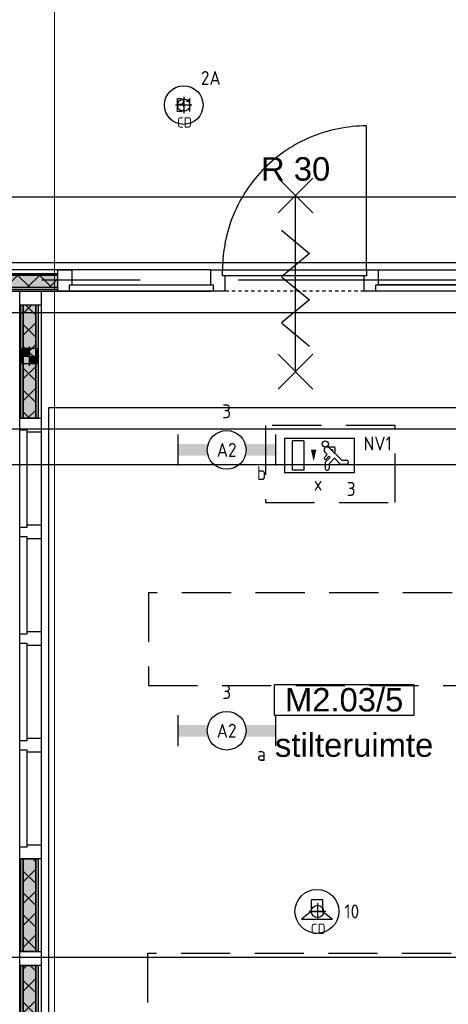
# Model space of a CAD drawing. Header units: millimetres. Extents: x -38032 to 104346, y -31182 to 78566.
# Tile 77 of 213: x 35385 to 38155, y 18602 to 24971. Entities that reach past the tile are written whole.
import ezdxf
from ezdxf.enums import TextEntityAlignment as Align

# ---------------------------------------------------------------- set-up
doc = ezdxf.new("R2010")
doc.units = ezdxf.units.MM
doc.header["$LTSCALE"] = 100
doc.set_wipeout_variables(frame=1)
doc.header["$PDMODE"] = 1
for name, pattern in [('HIDDEN2', [4.7625, 3.175, -1.5875]), ('PHANTOM', [63.5, 31.75, -6.35, 6.35, -6.35, 6.35, -6.35]), ('STYLE_01', [0.41664, 0.20828, -0.20836]), ('STYLE_11', [5, 3.888855, -0.416718, 0.277786, -0.416641])]:
    doc.linetypes.add(name, pattern=pattern)
for name, color, linetype in [('AB$1A---_ATTRIB035', 8, 'Continuous'), ('AL$1A---_ALGEMEEN', 8, 'Continuous'), ('AL------_MAATV', 200, 'Continuous'), ('AL------_MAATVOERING', 2, 'Continuous'), ('AL------_SPARING', 2, 'Continuous'), ('AM$1A---_ARCERING', 8, 'Continuous'), ('AT$1A---_TEKST100', 8, 'Continuous'), ('BOUWKUNDIG', 8, 'Continuous'), ('EB6421--_ATTRIB', 2, 'Continuous'), ('EL6311--', 3, 'Continuous'), ('el6311--nv', 7, 'Continuous'), ('EL6350--', 3, 'Continuous'), ('EL6421--', 3, 'Continuous'), ('Kastenscheiding', 4, 'PHANTOM'), ('LICHT_TEXT018', 1, 'Continuous'), ('versterkte strook', 7, 'Continuous')]:
    doc.layers.add(name, color=color, linetype=linetype)
doc.layers.add('stramien', color=1, linetype='Continuous', lineweight=9)
doc.styles.add('Arial', font='ARIAL.TTF')
doc.styles.add('BURO-018', font='iso.shx', dxfattribs={"height": 90})
doc.styles.get("Standard").update_dxf_attribs({"font": 'iso.shx'})
doc.dimstyles.new('STABICAD', dxfattribs={"dimscale": 100, "dimtxt": 1.8, "dimasz": 2, "dimexe": 0, "dimexo": 2.5, "dimgap": 1.5, "dimtad": 0, "dimdec": 0, "dimrnd": 10, "dimzin": 0, "dimdsep": 46, "dimtxsty": 'Standard', "dimblk1": 'OBLIQUE', "dimblk2": 'OBLIQUE', "dimsah": 1, "dimcen": -3, "dimadec": 0, "dimazin": 0, "dimtfac": 1, "dimtdec": 0, "dimtofl": 0, "dimtmove": 2, "dimatfit": 3, "dimfxl": 0, "dimtvp": 1.055556, "dimtolj": 1, "dimtzin": 0, "dimarcsym": 0})
pattern_1 = [(135, (0, 0), (70.7107, 70.7107), []), (45, (299.34, -299.34), (70.7107, -70.7107), [])]

# ---------------------------------------------------------------- blocks, each defined once
blk = doc.blocks.new('1115C2J')
at = {"color": 0, "linetype": 'Continuous'}
for p, q in [((-4.5, 5.5), (4.5, 5.5)), ((-4.5, 1), (-4.5, 5.5)), ((2, 5.15), (3.5, 5.15)), ((2, 1.35), (2, 5.15)), ((3.5, 5.15), (3.5, 1.35)), ((4.5, 1), (4.5, 5.5)), ((-2.68, 4.35), (-3.52, 4.35)), ((-2.88, 3.87), (-3.52, 3.87)), ((-1.27, 2.26), (-2.88, 3.87)), ((-1.94, 3.61), (-2.68, 4.35)), ((-1.24, 4.31), (-1.94, 3.61)), ((-1.37, 3.5), (-0.76, 4.11)), ((-1.24, 4.31), (-1.24, 4.91)), ((-0.76, 4.11), (-0.76, 4.91)), ((-1.94, 2.93), (-2.04, 2.83)), ((-2.04, 2.83), (-2.04, 2.34)), ((-1.71, 2.7), (-1.72, 2.7)), ((-1.72, 2.7), (-1.72, 2.46)), ((-1.23, 3.35), (-1.37, 3.5)), ((-0.87, 3.71), (-1.23, 3.35)), ((-0.65, 3.49), (-1.01, 3.13)), ((-0.71, 2.83), (-1.01, 3.13)), ((-0.99, 2.14), (-1.84, 2.14)), ((-1.47, 2.46), (-1.72, 2.46)), ((2, 1.35), (3.5, 1.35)), ((4.5, 1), (-4.5, 1))]:
    blk.add_line(p, q, dxfattribs=at)
blk.add_lwpolyline([(0.75, 4, 0, 0.7, 0), (0.75, 2.5, 0.7, 0.7, 0)], format="xyseb", dxfattribs=at)
blk.add_circle((-0.76, 1.75), 0.4, dxfattribs=at)
for centre, radius, start, end in [((-1, 4.91), 0.24, 0, 180), ((-3.52, 4.11), 0.24, 90, 270), ((-0.99, 2.54), 0.4, 225, 45), ((-0.76, 3.6), 0.16, 315, 135), ((-1.84, 2.34), 0.2, 180, 270)]:
    blk.add_arc(centre, radius, start, end, dxfattribs=at)
at = {"color": 0, "linetype": 'Continuous', "style": 'BURO-018'}
for tag, p in [('E_GKAST', (0, 15.17)), ('E_GROEP', (0, 12.17)), ('E_SGROEP', (4.5, 12.17)), ('E_ARMCODE', (0, 8))]:
    blk.add_attdef(tag, text='', height=1.8, dxfattribs=at).set_placement(p, align=Align.MIDDLE)
at = {"layer": 'EL6350--', "color": 1, "style": 'BURO-018'}
blk.add_text('x', height=1.8, dxfattribs=at).set_placement((-0.38, 6.53))
blk = doc.blocks.new('_Oblique')
at = {"color": 0, "linetype": 'ByBlock', "lineweight": -2}
blk.add_line((-0.5, -0.5), (0.5, 0.5), dxfattribs=at)
blk = doc.blocks.new('*D124')
at = {"layer": 'AL------_MAATVOERING', "color": 0, "lineweight": -2}
for p, q in [((47360, 23075), (34622.6, 23075)), ((34622.6, 22092.3), (34622.6, 23075)), ((47360, 22092.3), (34622.6, 22092.3))]:
    blk.add_line(p, q, dxfattribs=at)
at = {"layer": 'Defpoints', "color": 0}
for p in [(34622.6, 23075), (47610, 23075), (47610, 22092.3)]:
    blk.add_point(p, dxfattribs=at)
at = {"layer": 'AL------_MAATVOERING', "color": 0, "lineweight": -2, "xscale": 200, "yscale": 200, "zscale": 200}
for p, rotation in [((34622.6, 23075), 90), ((34622.6, 22092.3), 270)]:
    blk.add_blockref('_Oblique', p, dxfattribs=dict(at, rotation=rotation))
at = {"layer": 'AL------_MAATVOERING', "color": 0, "insert": (34432.6, 22583.7), "char_height": 180, "attachment_point": 5, "rotation": 90}
blk.add_mtext('\\A1;980', dxfattribs=at)
blk = doc.blocks.new('*D125')
at = {"layer": 'AL------_MAATVOERING', "color": 0, "lineweight": -2}
for p, q in [((47360, 23075), (34016.1, 23075)), ((34016.1, 18903.4), (34016.1, 23075)), ((47360, 18903.4), (34016.1, 18903.4))]:
    blk.add_line(p, q, dxfattribs=at)
at = {"layer": 'Defpoints', "color": 0}
for p in [(34016.1, 23075), (47610, 23075), (47610, 18903.4)]:
    blk.add_point(p, dxfattribs=at)
at = {"layer": 'AL------_MAATVOERING', "color": 0, "lineweight": -2, "xscale": 200, "yscale": 200, "zscale": 200}
for p, rotation in [((34016.1, 23075), 90), ((34016.1, 18903.4), 270)]:
    blk.add_blockref('_Oblique', p, dxfattribs=dict(at, rotation=rotation))
at = {"layer": 'AL------_MAATVOERING', "color": 0, "insert": (33826.1, 20989.2), "char_height": 180, "attachment_point": 5, "rotation": 90}
blk.add_mtext('\\A1;4170', dxfattribs=at)
blk = doc.blocks.new('1115B3A')
at = {"color": 0, "linetype": 'Continuous'}
blk.add_circle((0, 0), 2.5, dxfattribs=at)
at = {"color": 0, "linetype": 'Continuous', "style": 'BURO-018'}
for tag, p in [('E_GKAST', (0, 8)), ('E_GROEP', (0, 5)), ('E_SGROEP', (4.5, 5)), ('E_ARMCODE', (0, 0)), ('E_SLET', (4.5, -1))]:
    blk.add_attdef(tag, text='', height=1.8, dxfattribs=at).set_placement(p, align=Align.MIDDLE)
blk = doc.blocks.new('1115B6630')
at = {"color": 0}
for p, q in [((-6.3, 2), (-6.3, -2)), ((6.3, 2), (6.3, -2))]:
    blk.add_line(p, q, dxfattribs=at)
at = {"color": 0, "linetype": 'Continuous'}
blk.add_circle((0, 0), 2.5, dxfattribs=at)
at = {"color": 0}
for points in [[(-2.5, 0.75), (-6.3, 0.75), (-2.5, -0.75), (-6.3, -0.75)], [(2.5, 0.75), (6.3, 0.75), (2.5, -0.75), (6.3, -0.75)]]:
    blk.add_solid(points, dxfattribs=at)
at = {"color": 0, "linetype": 'Continuous', "style": 'BURO-018'}
for tag, p in [('E_GKAST', (0, 8)), ('E_GROEP', (0, 5)), ('E_SGROEP', (4.5, 5)), ('E_ARMCODE', (0, 0)), ('E_SLET', (4.5, -3))]:
    blk.add_attdef(tag, text='', height=1.8, dxfattribs=at).set_placement(p, align=Align.MIDDLE)
blk = doc.blocks.new('E00497')
at = {"color": 0}
for p, q in [((0, 0.75), (1, 2)), ((1, -2), (1, 2)), ((0, 0.75), (-1.5, 0.75)), ((0, -0.75), (0, 0.75)), ((-1.5, -0.75), (0, -0.75)), ((0, -0.75), (1, -2))]:
    blk.add_line(p, q, dxfattribs=at)
blk.add_line((-1.5, 0.75), (-1.5, -0.75))
blk.add_circle((0, 0), 2.84, dxfattribs=at)
at = {"color": 0, "linetype": 'Continuous', "style": 'BURO-018'}
blk.add_attdef('E_TEXT1', text='', height=1.8, dxfattribs=at).set_placement((0, 4.5), align=Align.MIDDLE)
at = {"color": 0, "linetype": 'Continuous', "style": 'BURO-018', "flags": 1}
blk.add_attdef('E_MATCODE', text='', height=1.8, dxfattribs=at).set_placement((0, 0), align=Align.MIDDLE)
blk = doc.blocks.new('Centraaldoos')
at = {"color": 1, "linetype": 'Continuous'}
for p, q in [((-2, 0), (2, 0)), ((0, -2), (0, 2))]:
    blk.add_line(p, q, dxfattribs=at)
at = {"color": 0, "linetype": 'Continuous'}
blk.add_circle((0, 0), 1.5, dxfattribs=at)
at = {"color": 0, "linetype": 'Continuous', "style": 'BURO-018'}
blk.add_attdef('AL_POSNR', text='', height=1.8, dxfattribs=at).set_placement((0, 3), align=Align.CENTER)
at = {"color": 0, "linetype": 'Continuous', "style": 'BURO-018', "flags": 1}
blk.add_attdef('AL_OMS', (0, 0), '', height=1.8, dxfattribs=at)
at = {"layer": 'AL------_MAATV', "style": 'BURO-018'}
blk.add_text('CD', height=2.531, rotation=180, dxfattribs=at).set_placement((1.61, 5.48))
blk = doc.blocks.new('Sparing 100x100')
at = {"color": 1, "linetype": 'Continuous'}
for p, q in [((-2.5, 0), (2.5, 0)), ((0, -2.5), (0, 2.5))]:
    blk.add_line(p, q, dxfattribs=at)
at = {"color": 0, "linetype": 'Continuous'}
for p, q in [((-2, 2), (2, 2)), ((-2, -2), (-2, 2)), ((2, 2), (2, -2)), ((2, -2), (-2, -2))]:
    blk.add_line(p, q, dxfattribs=at)
for points in [[(-2, 2), (0, 2), (-2, 0), (0, 0)], [(0, 0), (2, 0), (0, -2), (2, -2)]]:
    blk.add_solid(points, dxfattribs=at)
at = {"color": 0, "linetype": 'Continuous', "style": 'BURO-018'}
blk.add_attdef('AL_POSNR', text='', height=1.8, dxfattribs=at).set_placement((0, 3), align=Align.CENTER)
at = {"color": 0, "linetype": 'Continuous', "style": 'BURO-018', "flags": 1}
blk.add_attdef('AL_OMS', (0, 0), '', height=1.8, dxfattribs=at)
blk = doc.blocks.new('Group-66')
at = {"layer": 'AM$1A---_ARCERING', "linetype": 'Continuous', "lineweight": 0}
for points in [[(8, 4328.5), (23, 4328.5), (23, 3728.5), (8, 3728.5)], [(23, 4328.5), (104, 4328.5), (104, 3728.5), (23, 3728.5)], [(104, 4328.5), (119, 4328.5), (119, 3728.5), (104, 3728.5)]]:
    blk.add_hatch(color=256, dxfattribs=at).paths.add_polyline_path(points)
at = {"layer": 'AM$1A---_ARCERING', "linetype": 'Continuous', "lineweight": 5}
h = blk.add_hatch(dxfattribs=at)
h.set_pattern_fill('ISOLATIE', color=256, style=0, pattern_type=2)
h.set_pattern_definition(pattern_1)
h.paths.add_polyline_path([(23, 4328.5), (104, 4328.5), (104, 3728.5), (23, 3728.5)])
at = {"layer": 'AL$1A---_ALGEMEEN', "color": 0}
for points in [[(8, 4328.5), (23, 4328.5), (23, 3728.5), (8, 3728.5)], [(23, 4328.5), (104, 4328.5), (104, 3728.5), (23, 3728.5)], [(104, 4328.5), (119, 4328.5), (119, 3728.5), (104, 3728.5)]]:
    blk.add_lwpolyline(points, close=True, dxfattribs=at)
blk = doc.blocks.new('Group-67')
at = {"layer": 'AM$1A---_ARCERING', "linetype": 'Continuous', "lineweight": 0}
for points in [[(8, 5018.5), (23, 5018.5), (23, 4418.5), (8, 4418.5)], [(23, 5018.5), (104, 5018.5), (104, 4418.5), (23, 4418.5)], [(104, 5018.5), (119, 5018.5), (119, 4418.5), (104, 4418.5)]]:
    blk.add_hatch(color=256, dxfattribs=at).paths.add_polyline_path(points)
at = {"layer": 'AM$1A---_ARCERING', "linetype": 'Continuous', "lineweight": 5}
h = blk.add_hatch(dxfattribs=at)
h.set_pattern_fill('ISOLATIE', color=256, style=0, pattern_type=2)
h.set_pattern_definition(pattern_1)
h.paths.add_polyline_path([(23, 5018.5), (104, 5018.5), (104, 4418.5), (23, 4418.5)])
at = {"layer": 'AL$1A---_ALGEMEEN', "color": 0}
for points in [[(8, 5018.5), (23, 5018.5), (23, 4418.5), (8, 4418.5)], [(23, 5018.5), (104, 5018.5), (104, 4418.5), (23, 4418.5)], [(104, 5018.5), (119, 5018.5), (119, 4418.5), (104, 4418.5)]]:
    blk.add_lwpolyline(points, close=True, dxfattribs=at)
blk = doc.blocks.new('Group-68')
at = {"layer": 'AM$1A---_ARCERING', "linetype": 'Continuous', "lineweight": 0}
for points in [[(8, 8607), (23, 8607), (23, 7868.5), (8, 7868.5)], [(23, 8607), (104, 8607), (104, 7868.5), (23, 7868.5)], [(104, 8607), (119, 8607), (119, 7868.5), (104, 7868.5)]]:
    blk.add_hatch(color=256, dxfattribs=at).paths.add_polyline_path(points)
at = {"layer": 'AM$1A---_ARCERING', "linetype": 'Continuous', "lineweight": 5}
h = blk.add_hatch(dxfattribs=at)
h.set_pattern_fill('ISOLATIE', color=256, style=0, pattern_type=2)
h.set_pattern_definition(pattern_1)
h.paths.add_polyline_path([(23, 8607), (104, 8607), (104, 7868.5), (23, 7868.5)])
at = {"layer": 'AL$1A---_ALGEMEEN', "color": 0}
for points in [[(8, 8607), (23, 8607), (23, 7868.5), (8, 7868.5)], [(23, 8607), (104, 8607), (104, 7868.5), (23, 7868.5)], [(104, 8607), (119, 8607), (119, 7868.5), (104, 7868.5)]]:
    blk.add_lwpolyline(points, close=True, dxfattribs=at)
blk = doc.blocks.new('32x_hout-mk 822-p')
at = {"layer": 'AL$1A---_ALGEMEEN', "color": 0}
blk.add_lwpolyline([(0, 8691), (139, 8691), (139, 50), (0, 50)], close=True, dxfattribs=at)
for name in ['Group-68', 'Group-67', 'Group-66']:
    blk.add_blockref(name, (0, 0), dxfattribs=at)
at = {"color": 0}
for points in [[(0, 8691), (139, 8691), (139, 8601), (0, 8601)], [(0, 7868.5), (139, 7868.5), (139, 7778.5), (0, 7778.5)], [(0, 7178.5), (139, 7178.5), (139, 7088.5), (0, 7088.5)], [(0, 6488.5), (139, 6488.5), (139, 6398.5), (0, 6398.5)], [(0, 5798.5), (139, 5798.5), (139, 5708.5), (0, 5708.5)], [(0, 5108.5), (139, 5108.5), (139, 5018.5), (0, 5018.5)], [(0, 4418.5), (139, 4418.5), (139, 4328.5), (0, 4328.5)]]:
    blk.add_wipeout(points, dxfattribs=at).dxf.layer = 'AL$1A---_ALGEMEEN'
at = {"layer": 'AL$1A---_ALGEMEEN', "color": 0}
for points in [[(0, 8691), (139, 8691), (139, 8601), (0, 8601)], [(0, 7868.5), (139, 7868.5), (139, 7778.5), (0, 7778.5)], [(0, 7178.5), (139, 7178.5), (139, 7088.5), (0, 7088.5)], [(0, 6488.5), (139, 6488.5), (139, 6398.5), (0, 6398.5)], [(0, 5798.5), (139, 5798.5), (139, 5708.5), (0, 5708.5)], [(0, 5108.5), (139, 5108.5), (139, 5018.5), (0, 5018.5)], [(0, 4418.5), (139, 4418.5), (139, 4328.5), (0, 4328.5)]]:
    blk.add_lwpolyline(points, close=True, dxfattribs=at)
at = {"color": 0}
for points in [[(0, 7793.2), (45, 7793.2), (45, 7163.2), (0, 7163.2)], [(0, 7103.2), (45, 7103.2), (45, 6473.2), (0, 6473.2)], [(0, 6413.2), (45, 6413.2), (45, 5783.2), (0, 5783.2)], [(0, 5723.2), (45, 5723.2), (45, 5093.2), (0, 5093.2)]]:
    blk.add_wipeout(points, dxfattribs=at).dxf.layer = 'AL$1A---_ALGEMEEN'
at = {"layer": 'AL$1A---_ALGEMEEN', "color": 0}
for points in [[(0, 7793.2), (45, 7793.2), (45, 7163.2), (0, 7163.2)], [(0, 7103.2), (45, 7103.2), (45, 6473.2), (0, 6473.2)], [(0, 6413.2), (45, 6413.2), (45, 5783.2), (0, 5783.2)], [(0, 5723.2), (45, 5723.2), (45, 5093.2), (0, 5093.2)]]:
    blk.add_lwpolyline(points, close=True, dxfattribs=at)
blk = doc.blocks.new('tekst 12 pts')
at = {"layer": 'AL$1A---_ALGEMEEN', "color": 0, "style": 'Arial'}
blk.add_attdef('naam_ruimte', text='', height=151.5, dxfattribs=at).set_placement((0, -41.1), align=Align.TOP_CENTER)
at = {"layer": 'AL$1A---_ALGEMEEN', "color": 0, "flags": 1}
for tag, p in [('oppervlakte', (-264.6, -1003)), ('stramiennummer', (-264.6, -1275.7))]:
    blk.add_attdef(tag, p, '', height=151.5, dxfattribs=at)
blk = doc.blocks.new('ruimtenummer')
at = {"layer": 'AL$1A---_ALGEMEEN', "color": 0, "flags": 1}
for tag, p in [('peil', (-450, -397.1)), ('onderdeel', (-450, -669.8))]:
    blk.add_attdef(tag, p, '', height=151.5, dxfattribs=at)
at = {"color": 0}
blk.add_wipeout([(-450, 100), (450, 100), (450, -100), (-450, -100)], dxfattribs=at).dxf.layer = 'AL$1A---_ALGEMEEN'
at = {"layer": 'AL$1A---_ALGEMEEN', "color": 0}
blk.add_lwpolyline([(-450, 100), (450, 100), (450, -100), (-450, -100)], close=True, dxfattribs=at)
at = {"layer": 'AL$1A---_ALGEMEEN', "color": 0, "style": 'Arial'}
blk.add_attdef('ruimtenummer', text='', height=151.5, dxfattribs=at).set_placement((0, 78), align=Align.TOP_CENTER)
blk = doc.blocks.new('Group-27')
at = {"layer": 'AL$1A---_ALGEMEEN', "color": 0}
for p, q in [((-97.5, 382.003125), (127.5, 157.003125)), ((-97.5, 157.003125), (127.5, 382.003125))]:
    blk.add_line(p, q, dxfattribs=at)
at = {"layer": 'AL$1A---_ALGEMEEN', "color": 0, "flags": 1}
blk.add_attdef('B60_30', (-97.5, 157.003125), '', height=0.2, dxfattribs=at)
blk = doc.blocks.new('Group-28')
at = {"layer": 'AL$1A---_ALGEMEEN', "color": 0}
for p, q in [((-97.5, -757.809375), (127.5, -982.809375)), ((-97.5, -982.809375), (127.5, -757.809375))]:
    blk.add_line(p, q, dxfattribs=at)
at = {"layer": 'AL$1A---_ALGEMEEN', "color": 0, "flags": 1}
blk.add_attdef('B60_30', (-97.5, -982.809375), '', height=0.2, dxfattribs=at)
blk = doc.blocks.new('wrd 30 zelfsl')
at = {"layer": 'AL$1A---_ALGEMEEN', "color": 0}
blk.add_line((15, -870.3), (15, 269.5), dxfattribs=at)
blk.add_lwpolyline([(-75, 45.3), (105, -106.5), (-75, -256.1), (105, -405.7), (-75, -555.2), (105, -704.7)], dxfattribs=at)
for name in ['Group-27', 'Group-28']:
    blk.add_blockref(name, (0, 0), dxfattribs=at)
at = {"layer": 'AT$1A---_TEKST100', "style": 'Arial'}
blk.add_text('R 30', height=151.52, dxfattribs=at).set_placement((16, 516.7), align=Align.TOP_CENTER)
blk = doc.blocks.new('32x_hout-mk 860-p')
at = {"layer": 'AM$1A---_ARCERING', "linetype": 'Continuous', "lineweight": 0}
for points in [[(-7070, 114), (-5961, 114), (-5961, 104), (-7070, 104)], [(-3964, 114), (-3064, 114), (-3064, 104), (-3964, 104)]]:
    blk.add_hatch(color=256, dxfattribs=at).paths.add_polyline_path(points)
at = {"layer": 'AL$1A---_ALGEMEEN', "color": 0}
for points in [[(-4061.8, 1068.7), (-4084.6, 1067.9), (-4107.4, 1066.5), (-4130.2, 1064.5), (-4152.8, 1062), (-4175.5, 1058.9), (-4198, 1055.3), (-4220.4, 1051.1), (-4242.8, 1046.4), (-4265, 1041.1), (-4287, 1035.3), (-4309, 1029), (-4330.7, 1022.1), (-4352.3, 1014.6), (-4373.7, 1006.7), (-4394.9, 998.2), (-4415.9, 989.2), (-4436.6, 979.7), (-4457.1, 969.7), (-4477.4, 959.2), (-4497.4, 948.2), (-4517.1, 936.7), (-4536.5, 924.7), (-4555.7, 912.3), (-4574.5, 899.4), (-4593, 886), (-4611.2, 872.2), (-4629, 857.9), (-4646.5, 843.2), (-4663.5, 828.1), (-4680.3, 812.5), (-4696.6, 796.6), (-4712.5, 780.3), (-4728.1, 763.5), (-4743.2, 746.5), (-4757.9, 729), (-4772.2, 711.2), (-4786, 693), (-4799.4, 674.5), (-4812.3, 655.7), (-4824.7, 636.5), (-4836.7, 617.1), (-4848.2, 597.4), (-4859.2, 577.4), (-4869.7, 557.1), (-4879.7, 536.6), (-4889.2, 515.9), (-4898.2, 494.9), (-4906.7, 473.7), (-4914.6, 452.3), (-4922.1, 430.7), (-4929, 409), (-4935.3, 387), (-4941.1, 365), (-4946.4, 342.8), (-4951.1, 320.4), (-4955.3, 298), (-4958.9, 275.5), (-4962, 252.8), (-4964.5, 230.2), (-4966.5, 207.4), (-4967.9, 184.6), (-4968.7, 161.8), (-4969, 139), (-4039, 139), (-4039, 1069)], [(-2074, 139), (-3964, 139), (-3964, 0), (-2074, 0)], [(-7070, 114), (-5961, 114), (-5961, 104), (-7070, 104)], [(-3964, 114), (-3064, 114), (-3064, 104), (-3964, 104)]]:
    blk.add_lwpolyline(points, close=True, dxfattribs=at)
at = {"color": 0}
for points in [[(-994, 139), (-90, 139), (-90, 40), (-994, 40)], [(-7070, 23), (-5961, 23), (-5961, 8), (-7070, 8)]]:
    blk.add_wipeout(points, dxfattribs=at).dxf.layer = 'AL$1A---_ALGEMEEN'
at = {"layer": 'AL$1A---_ALGEMEEN', "color": 0}
for points in [[(-7115, 139), (-5961, 139), (-5961, 0), (-7115, 0)], [(-994, 139), (-90, 139), (-90, 40), (-994, 40)], [(-7070, 23), (-5961, 23), (-5961, 8), (-7070, 8)]]:
    blk.add_lwpolyline(points, close=True, dxfattribs=at)
at = {"color": 0}
for points in [[(-2074, 139), (-1984, 139), (-1984, 0), (-2074, 0)], [(-3964, 23), (-3064, 23), (-3064, 8), (-3964, 8)]]:
    blk.add_wipeout(points, dxfattribs=at).dxf.layer = 'AL$1A---_ALGEMEEN'
at = {"layer": 'AM$1A---_ARCERING', "linetype": 'Continuous', "lineweight": 0}
blk.add_hatch(color=256, dxfattribs=at).paths.add_polyline_path([(-3964, 104), (-3064, 104), (-3064, 23), (-3964, 23)])
at = {"layer": 'AM$1A---_ARCERING', "linetype": 'Continuous', "lineweight": 5}
h = blk.add_hatch(dxfattribs=at)
h.set_pattern_fill('ISOLATIE', color=256, style=0, pattern_type=2)
h.set_pattern_definition(pattern_1)
h.paths.add_polyline_path([(-3964, 104), (-3064, 104), (-3064, 23), (-3964, 23)])
at = {"layer": 'AL$1A---_ALGEMEEN', "color": 0}
for points in [[(-2074, 139), (-1984, 139), (-1984, 0), (-2074, 0)], [(-3964, 104), (-3064, 104), (-3064, 23), (-3964, 23)], [(-3964, 23), (-3064, 23), (-3064, 8), (-3964, 8)]]:
    blk.add_lwpolyline(points, close=True, dxfattribs=at)
at = {"color": 0}
for points in [[(-5961, 139), (-5871, 139), (-5871, 0), (-5961, 0)], [(-1084, 139), (-994, 139), (-994, 0), (-1084, 0)], [(-90, 139), (-45, 139), (-45, 0), (-90, 0)]]:
    blk.add_wipeout(points, dxfattribs=at).dxf.layer = 'AL$1A---_ALGEMEEN'
at = {"layer": 'AM$1A---_ARCERING', "linetype": 'Continuous', "lineweight": 0}
blk.add_hatch(color=256, dxfattribs=at).paths.add_polyline_path([(-7070, 104), (-5961, 104), (-5961, 23), (-7070, 23)])
at = {"layer": 'AM$1A---_ARCERING', "linetype": 'Continuous', "lineweight": 5}
h = blk.add_hatch(dxfattribs=at)
h.set_pattern_fill('ISOLATIE', color=256, style=0, pattern_type=2)
h.set_pattern_definition(pattern_1)
h.paths.add_polyline_path([(-7070, 104), (-5961, 104), (-5961, 23), (-7070, 23)])
at = {"layer": 'AL$1A---_ALGEMEEN', "color": 0, "linetype": 'STYLE_01'}
blk.add_line((-1084, 0), (-1984, 0), dxfattribs=at)
at = {"layer": 'AL$1A---_ALGEMEEN', "color": 0}
for points in [[(-5863.6, 1052.7), (-5841.2, 1051.9), (-5818.8, 1050.5), (-5796.4, 1048.6), (-5774.1, 1046.1), (-5751.9, 1043.1), (-5729.7, 1039.5), (-5707.7, 1035.4), (-5685.7, 1030.8), (-5663.9, 1025.6), (-5642.2, 1019.9), (-5620.7, 1013.6), (-5599.3, 1006.9), (-5578.1, 999.6), (-5557.1, 991.8), (-5536.2, 983.4), (-5515.6, 974.6), (-5495.2, 965.2), (-5475.1, 955.4), (-5455.1, 945.1), (-5435.5, 934.3), (-5416.1, 923), (-5397, 911.2), (-5378.2, 899), (-5359.7, 886.3), (-5341.5, 873.1), (-5323.7, 859.5), (-5306.2, 845.5), (-5289, 831.1), (-5272.2, 816.2), (-5255.8, 801), (-5239.7, 785.3), (-5224, 769.2), (-5208.8, 752.8), (-5193.9, 736), (-5179.5, 718.8), (-5165.5, 701.3), (-5151.9, 683.5), (-5138.7, 665.3), (-5126, 646.8), (-5113.8, 628), (-5102, 608.9), (-5090.7, 589.5), (-5079.9, 569.9), (-5069.6, 549.9), (-5059.8, 529.8), (-5050.4, 509.4), (-5041.6, 488.8), (-5033.2, 467.9), (-5025.4, 446.9), (-5018.1, 425.7), (-5011.4, 404.3), (-5005.1, 382.8), (-4999.4, 361.1), (-4994.2, 339.3), (-4989.6, 317.3), (-4985.5, 295.3), (-4981.9, 273.1), (-4978.9, 250.9), (-4976.4, 228.6), (-4974.5, 206.2), (-4973.1, 183.8), (-4972.3, 161.4), (-4972, 139), (-5886, 139), (-5886, 1053)], [(-1091.8, 1068.7), (-1114.6, 1067.9), (-1137.4, 1066.5), (-1160.2, 1064.5), (-1182.8, 1062), (-1205.5, 1058.9), (-1228, 1055.3), (-1250.4, 1051.1), (-1272.8, 1046.4), (-1295, 1041.1), (-1317, 1035.3), (-1339, 1029), (-1360.7, 1022.1), (-1382.3, 1014.6), (-1403.7, 1006.7), (-1424.9, 998.2), (-1445.9, 989.2), (-1466.6, 979.7), (-1487.1, 969.7), (-1507.4, 959.2), (-1527.4, 948.2), (-1547.1, 936.7), (-1566.5, 924.7), (-1585.7, 912.3), (-1604.5, 899.4), (-1623, 886), (-1641.2, 872.2), (-1659, 857.9), (-1676.5, 843.2), (-1693.5, 828.1), (-1710.3, 812.5), (-1726.6, 796.6), (-1742.5, 780.3), (-1758.1, 763.5), (-1773.2, 746.5), (-1787.9, 729), (-1802.2, 711.2), (-1816, 693), (-1829.4, 674.5), (-1842.3, 655.7), (-1854.7, 636.5), (-1866.7, 617.1), (-1878.2, 597.4), (-1889.2, 577.4), (-1899.7, 557.1), (-1909.7, 536.6), (-1919.2, 515.9), (-1928.2, 494.9), (-1936.7, 473.7), (-1944.6, 452.3), (-1952.1, 430.7), (-1959, 409), (-1965.3, 387), (-1971.1, 365), (-1976.4, 342.8), (-1981.1, 320.4), (-1985.3, 298), (-1988.9, 275.5), (-1992, 252.8), (-1994.5, 230.2), (-1996.5, 207.4), (-1997.9, 184.6), (-1998.7, 161.8), (-1999, 139), (-1069, 139), (-1069, 1069)], [(-5961, 139), (-5871, 139), (-5871, 0), (-5961, 0)], [(-1084, 139), (-994, 139), (-994, 0), (-1084, 0)], [(-90, 139), (-45, 139), (-45, 0), (-90, 0)], [(-7070, 104), (-5961, 104), (-5961, 23), (-7070, 23)]]:
    blk.add_lwpolyline(points, close=True, dxfattribs=at)
at = {"color": 0}
for points in [[(-4054, 139), (-3964, 139), (-3964, 0), (-4054, 0)], [(-3064, 139), (-2974, 139), (-2974, 0), (-3064, 0)]]:
    blk.add_wipeout(points, dxfattribs=at).dxf.layer = 'AL$1A---_ALGEMEEN'
at = {"layer": 'AL$1A---_ALGEMEEN', "color": 0, "linetype": 'STYLE_01'}
blk.add_line((-4054, 0), (-5871, 0), dxfattribs=at)
at = {"layer": 'AL$1A---_ALGEMEEN', "color": 0}
for points in [[(-4054, 139), (-3964, 139), (-3964, 0), (-4054, 0)], [(-3064, 139), (-2974, 139), (-2974, 0), (-3064, 0)]]:
    blk.add_lwpolyline(points, close=True, dxfattribs=at)
at = {"color": 0}
for points in [[(-7115, 139), (-7070, 139), (-7070, 0), (-7115, 0)], [(-5886, 139), (-4972, 139), (-4972, 99), (-5886, 99)], [(-1999, 139), (-1069, 139), (-1069, 99), (-1999, 99)], [(-1009, 40), (-79, 40), (-79, 0), (-1009, 0)]]:
    blk.add_wipeout(points, dxfattribs=at).dxf.layer = 'AL$1A---_ALGEMEEN'
at = {"layer": 'AL$1A---_ALGEMEEN', "color": 0}
for points in [[(-7115, 139), (-7070, 139), (-7070, 0), (-7115, 0)], [(-5886, 139), (-4972, 139), (-4972, 99), (-5886, 99)], [(-1999, 139), (-1069, 139), (-1069, 99), (-1999, 99)], [(-1009, 40), (-79, 40), (-79, 0), (-1009, 0)]]:
    blk.add_lwpolyline(points, close=True, dxfattribs=at)
blk.add_blockref('wrd 30 zelfsl', (-1542.8, 349.9), dxfattribs=at)
at = {"color": 0}
blk.add_wipeout([(-2989, 40), (-2059, 40), (-2059, 0), (-2989, 0)], dxfattribs=at).dxf.layer = 'AL$1A---_ALGEMEEN'
at = {"layer": 'AL$1A---_ALGEMEEN', "color": 0}
blk.add_lwpolyline([(-2989, 40), (-2059, 40), (-2059, 0), (-2989, 0)], close=True, dxfattribs=at)
at = {"color": 0}
blk.add_wipeout([(-4969, 139), (-4039, 139), (-4039, 99), (-4969, 99)], dxfattribs=at).dxf.layer = 'AL$1A---_ALGEMEEN'
at = {"layer": 'AL$1A---_ALGEMEEN', "color": 0}
blk.add_lwpolyline([(-4969, 139), (-4039, 139), (-4039, 99), (-4969, 99)], close=True, dxfattribs=at)
blk.add_blockref('wrd 30 zelfsl', (-4989, 349.9), dxfattribs=at)
blk = doc.blocks.new('200254 W 212 3 04-12-2007')
at = {"layer": 'AL$1A---_ALGEMEEN'}
blk.add_lwpolyline([(-6737.5, 442), (20543, 442.4), (20543, -1587.3), (-6737.5, -1587.8)], close=True, dxfattribs=at)
blk.add_blockref('32x_hout-mk 822-p', (-813, -10462.6), dxfattribs=at)
ref = blk.add_blockref('ruimtenummer', (1283.7, -4417), dxfattribs=at)
ref.add_attrib('ruimtenummer', 'M2.03/5', dxfattribs={"layer": 'AB$1A---_ATTRIB035', "height": 151.52, "style": 'Arial'}).set_placement((1283.7, -4339.1), align=Align.TOP_CENTER)
ref = blk.add_blockref('tekst 12 pts', (1348.3, -4591.2), dxfattribs=dict(at, xscale=-1))
ref.add_attrib('naam_ruimte', 'stilteruimte', dxfattribs={"layer": 'AB$1A---_ATTRIB035', "height": 151.525, "style": 'Arial'}).set_placement((1348.3, -4632.3), align=Align.TOP_CENTER)
blk.add_lwpolyline([(-625, -2523.6), (3086, -2523.6), (3086, -10313.6), (-625, -10313.6)], close=True, dxfattribs=at)
blk.add_blockref('32x_hout-mk 860-p', (2497, -1771.6), dxfattribs=at)
at = {"layer": 'stramien', "linetype": 'STYLE_11', "ltscale": 50}
for p, q in [((-589, -38914.6), (-589, 22365.4)), ((-37699, -1912.6), (65520.6, -1912.6))]:
    blk.add_line(p, q, dxfattribs=at)

msp = doc.modelspace()

# ---------------------------------------------------------------- block references
at = {"layer": 'BOUWKUNDIG'}
msp.add_blockref('200254 W 212 3 04-12-2007', (36198, 24986.5), dxfattribs=at)

# ---------------------------------------------------------------- next in the draw order: linework, layer by layer
at = {"layer": 'Kastenscheiding'}
msp.add_line((59024, 23285.6), (15871, 23285.6), dxfattribs=at)
at = {"layer": 'LICHT_TEXT018', "linetype": 'HIDDEN2'}
for points in [[(36973.2, 21847.2), (37811.2, 21847.2), (37811.2, 22344.9), (36973.2, 22344.9)], [(36217.1, 20663.5), (39131.8, 20663.5), (39131.8, 21264), (36217.1, 21264)], [(36211.6, 15730), (39126.3, 15730), (39126.3, 18930.8), (36211.6, 18930.8)]]:
    msp.add_lwpolyline(points, close=True, dxfattribs=at)
at = {"layer": 'versterkte strook'}
for p, q in [((8368.1, 23825), (81845.1, 23825)), ((8368.1, 22325), (81845.1, 22325))]:
    msp.add_line(p, q, dxfattribs=at)

# ---------------------------------------------------------------- next in the draw order: block references
at = {"layer": 'AL------_SPARING', "xscale": 26.66666666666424, "yscale": 26.66666666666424, "zscale": 26.66666666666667, "rotation": 180}
for p in [(36444.9, 24419), (37309.3, 19202.6)]:
    msp.add_blockref('Centraaldoos', p, dxfattribs=at)
at = {"layer": 'AL------_SPARING', "xscale": 25, "yscale": 25, "zscale": 25}
msp.add_blockref('Sparing 100x100', (35448.8, 22795.4), dxfattribs=at)
at = {"layer": 'EL6311--'}
ref = msp.add_blockref('1115B3A', (36444.9, 24419), dxfattribs=dict(at, xscale=50, yscale=50, zscale=50))
ref.add_attrib('E_ARMCODE', 'B1', dxfattribs={"layer": '0', "color": 1, "linetype": 'Continuous', "height": 90, "style": 'BURO-018'}).set_placement((36444.9, 24419), align=Align.MIDDLE)
ref.add_attrib('E_GROEP', '2A', dxfattribs={"layer": '0', "color": 1, "linetype": 'Continuous', "height": 90, "style": 'BURO-018'}).set_placement((36619.9, 24594), align=Align.MIDDLE)
ref = msp.add_blockref('1115B6630', (36722.5, 22188), dxfattribs=dict(at, xscale=50, yscale=50, zscale=50))
ref.add_attrib('E_ARMCODE', 'A2', dxfattribs={"layer": '0', "color": 1, "linetype": 'Continuous', "height": 90, "style": 'BURO-018'}).set_placement((36722.5, 22188), align=Align.MIDDLE)
ref.add_attrib('E_SLET', 'b', dxfattribs={"layer": '0', "color": 1, "linetype": 'Continuous', "height": 90, "style": 'BURO-018'}).set_placement((36947.5, 22038), align=Align.MIDDLE)
ref.add_attrib('E_GROEP', '3', dxfattribs={"layer": '0', "color": 1, "linetype": 'Continuous', "height": 90, "style": 'BURO-018'}).set_placement((36722.5, 22438), align=Align.MIDDLE)
ref = msp.add_blockref('1115B6630', (36722.5, 20371.4), dxfattribs=dict(at, xscale=50, yscale=50, zscale=50))
ref.add_attrib('E_ARMCODE', 'A2', dxfattribs={"layer": '0', "color": 1, "linetype": 'Continuous', "height": 90, "style": 'BURO-018'}).set_placement((36722.5, 20371.4), align=Align.MIDDLE)
ref.add_attrib('E_SLET', 'a', dxfattribs={"layer": '0', "color": 1, "linetype": 'Continuous', "height": 90, "style": 'BURO-018'}).set_placement((36947.5, 20221.4), align=Align.MIDDLE)
ref.add_attrib('E_GROEP', '3', dxfattribs={"layer": '0', "color": 1, "linetype": 'Continuous', "height": 90, "style": 'BURO-018'}).set_placement((36722.5, 20621.4), align=Align.MIDDLE)
at = {"layer": 'el6311--nv'}
ref = msp.add_blockref('1115C2J', (37322.1, 22314.2), dxfattribs=dict(at, xscale=50, yscale=50, zscale=50, rotation=180))
ref.add_attrib('E_ARMCODE', 'NV1', dxfattribs={"layer": '0', "color": 1, "linetype": 'Continuous', "height": 90, "style": 'BURO-018'}).set_placement((37698.5, 22229.4), align=Align.MIDDLE)
ref.add_attrib('E_GROEP', '3', dxfattribs={"layer": '0', "color": 1, "linetype": 'Continuous', "height": 90, "style": 'BURO-018'}).set_placement((37527.1, 21935.7), align=Align.MIDDLE)
at = {"layer": 'EL6421--'}
ref = msp.add_blockref('E00497', (37306, 19202.6), dxfattribs=dict(at, xscale=50, yscale=50, zscale=50, rotation=270))
ref.add_attrib('E_TEXT1', '10', dxfattribs={"layer": 'EB6421--_ATTRIB', "color": 1, "linetype": 'Continuous', "height": 90, "style": 'BURO-018'}).set_placement((37531, 19202.6), align=Align.MIDDLE)

# ---------------------------------------------------------------- next in the draw order: dimensions: what is measured, and where the dimension line sits
at = {"layer": 'AL------_MAATVOERING'}
for base, p1, picture, middle in [((34016.1, 23075), (47610, 18903.4), '*D125', (33826.1, 20989.2)), ((34622.6, 23075), (47610, 22092.3), '*D124', (34432.6, 22583.7))]:
    dim = msp.add_linear_dim(base=base, p1=p1, p2=(47610, 23075), angle=90, dimstyle='STABICAD', dxfattribs=at)
    dim.commit()
    dim.dimension.update_dxf_attribs({"geometry": picture, "text_midpoint": middle})

doc.saveas('drawing.dxf')
